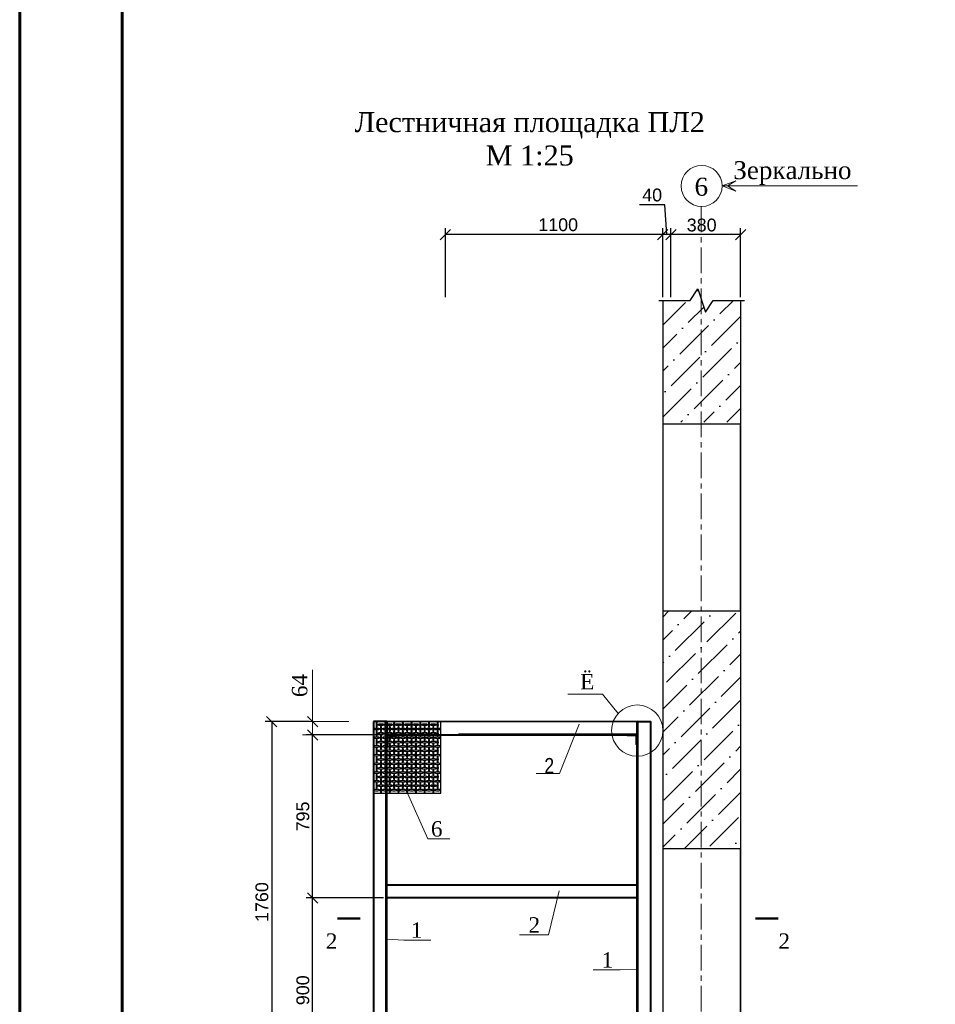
# Model space of a CAD drawing. Header units: millimetres. Extents: x 2063114 to 14983986, y -126020516 to 213791.
# Tile 57 of 256: x 2320392 to 2338257, y -1600906 to -1581703. Entities that reach past the tile are written whole.
import ezdxf
from ezdxf.enums import TextEntityAlignment as Align

# ---------------------------------------------------------------- set-up
doc = ezdxf.new("R2010")
doc.units = ezdxf.units.MM
doc.linetypes.add('CENTERX2', pattern=[4, 2.5, -0.5, 0.5, -0.5])
doc.layers.get('Defpoints').update_dxf_attribs({"color": 6, "lineweight": 35})
doc.layers.add('_print', color=6, linetype='Continuous', lineweight=60, plot=False)
for name, color, linetype, lineweight in [('АСО-оси', 24, 'CENTERX2', 20), ('Текст', 7, 'Continuous', 15), ('Фундаменты', 252, 'Continuous', 25)]:
    doc.layers.add(name, color=color, linetype=linetype, lineweight=lineweight)
doc.styles.add('Arial', font='ARIALN.TTF', dxfattribs={"height": 300})
doc.styles.add('seviyorum', font='times.ttf')
doc.styles.get("Standard").update_dxf_attribs({"font": 'arial.ttf'})
doc.styles.add('TIMES', font='times.ttf')
doc.styles.add('Times New Roman', font='times.ttf')
doc.dimstyles.new('100$0', dxfattribs={"dimtxt": 300, "dimasz": 200, "dimexe": 200, "dimexo": 200, "dimgap": 100, "dimtad": 1, "dimtxsty": 'seviyorum', "dimblk": 'OBLIQUE', "dimcen": -200, "dimclrd": 256, "dimclre": 256, "dimclrt": 256, "dimadec": 0, "dimazin": 0, "dimtfac": 1, "dimtmove": 0, "dimatfit": 1, "dimldrblk": 'OPEN90', "dimfxl": 1, "dimlwd": -1, "dimlwe": -1, "dimarcsym": 0})
doc.dimstyles.new('25', dxfattribs={"dimscale": 100, "dimtxt": 2.5, "dimasz": 2, "dimexe": 1.25, "dimexo": 0.625, "dimtad": 1, "dimdec": 0, "dimlfac": 0.25, "dimtxsty": 'Standard', "dimblk": 'OBLIQUE', "dimcen": 2, "dimdle": 0.008, "dimclrd": 256, "dimclre": 256, "dimclrt": 256, "dimadec": 0, "dimazin": 0, "dimtfac": 1, "dimtdec": 0, "dimtmove": 1, "dimatfit": 2, "dimfxl": 1.25, "dimarcsym": 0})

# ---------------------------------------------------------------- blocks, each defined once
blk = doc.blocks.new('_Oblique')
at = {"color": 0, "linetype": 'ByBlock', "lineweight": -2}
blk.add_line((-0.5, -0.5), (0.5, 0.5), dxfattribs=at)
blk = doc.blocks.new('*D853')
at = {"layer": 'Defpoints', "color": 0, "linetype": 'Continuous', "lineweight": 30, "transparency": 16777216}
for p in [(2326108, -1595392), (2325309, -1602432), (2326108, -1602432)]:
    blk.add_point(p, dxfattribs=at)
at = {"layer": 'Текст', "linetype": 'Continuous', "lineweight": -2, "transparency": 16777216}
for p, q in [((2326046, -1595392), (2325184, -1595392)), ((2325309, -1595391), (2325309, -1602433)), ((2326046, -1602432), (2325184, -1602432))]:
    blk.add_line(p, q, dxfattribs=at)
at = {"layer": 'Текст', "linetype": 'Continuous', "lineweight": -2, "transparency": 16777216, "xscale": 200, "yscale": 200, "zscale": 200}
for p, rotation in [((2325309, -1595392), 90), ((2325309, -1602432), 270)]:
    blk.add_blockref('_Oblique', p, dxfattribs=dict(at, rotation=rotation))
at = {"layer": 'Текст', "linetype": 'Continuous', "transparency": 16777216, "insert": (2325119, -1598912), "char_height": 250, "attachment_point": 5, "rotation": 90}
blk.add_mtext('1760', dxfattribs=at)
blk = doc.blocks.new('*D854')
at = {"layer": 'Defpoints', "color": 0, "linetype": 'Continuous', "lineweight": 30, "transparency": 16777216}
for p in [(2328698, -1585893), (2328698, -1587180), (2333098, -1587180)]:
    blk.add_point(p, dxfattribs=at)
at = {"layer": 'Текст', "linetype": 'Continuous', "lineweight": -2, "transparency": 16777216}
for p, q in [((2328698, -1587117), (2328698, -1585768)), ((2333098, -1587117), (2333098, -1585768)), ((2333098, -1585893), (2328697, -1585893))]:
    blk.add_line(p, q, dxfattribs=at)
at = {"layer": 'Текст', "linetype": 'Continuous', "lineweight": -2, "transparency": 16777216, "xscale": 200, "yscale": 200, "zscale": 200, "rotation": 180}
blk.add_blockref('_Oblique', (2328698, -1585893), dxfattribs=at)
at = {"layer": 'Текст', "linetype": 'Continuous', "lineweight": -2, "transparency": 16777216, "xscale": 200, "yscale": 200, "zscale": 200}
blk.add_blockref('_Oblique', (2333098, -1585893), dxfattribs=at)
at = {"layer": 'Текст', "linetype": 'Continuous', "transparency": 16777216, "insert": (2330898, -1585703), "char_height": 250, "attachment_point": 5}
blk.add_mtext('1100', dxfattribs=at)
blk = doc.blocks.new('*D858')
at = {"layer": 'Defpoints', "color": 0, "linetype": 'Continuous', "lineweight": 30, "transparency": 16777216}
for p in [(2326108, -1598832), (2327554, -1598832), (2327554, -1602432)]:
    blk.add_point(p, dxfattribs=at)
at = {"layer": 'Текст', "linetype": 'Continuous', "lineweight": -2, "transparency": 16777216}
for p, q in [((2327491, -1598832), (2325983, -1598832)), ((2326108, -1602433), (2326108, -1598831)), ((2327491, -1602432), (2325983, -1602432))]:
    blk.add_line(p, q, dxfattribs=at)
at = {"layer": 'Текст', "linetype": 'Continuous', "lineweight": -2, "transparency": 16777216, "xscale": 200, "yscale": 200, "zscale": 200}
for p, rotation in [((2326108, -1598832), 90), ((2326108, -1602432), 270)]:
    blk.add_blockref('_Oblique', p, dxfattribs=dict(at, rotation=rotation))
at = {"layer": 'Текст', "linetype": 'Continuous', "transparency": 16777216, "insert": (2325918, -1600632), "char_height": 250, "attachment_point": 5, "rotation": 90}
blk.add_mtext('900', dxfattribs=at)
blk = doc.blocks.new('*D859')
at = {"layer": 'Defpoints', "color": 0, "linetype": 'Continuous', "lineweight": 30, "transparency": 16777216}
for p in [(2326108, -1595392), (2327016, -1595392), (2327016, -1595652)]:
    blk.add_point(p, dxfattribs=at)
at = {"layer": 'Текст', "linetype": 'Continuous', "transparency": 16777216}
for p, q in [((2326108, -1595392), (2326108, -1594383)), ((2326816, -1595392), (2325908, -1595392)), ((2326108, -1595652), (2326108, -1595392)), ((2326816, -1595652), (2325908, -1595652)), ((2326108, -1595652), (2326108, -1595852))]:
    blk.add_line(p, q, dxfattribs=at)
at = {"layer": 'Текст', "linetype": 'Continuous', "transparency": 16777216, "xscale": 200, "yscale": 200, "zscale": 200}
for p, rotation in [((2326108, -1595392), 270), ((2326108, -1595652), 90)]:
    blk.add_blockref('_Oblique', p, dxfattribs=dict(at, rotation=rotation))
at = {"layer": 'Текст', "linetype": 'Continuous', "transparency": 16777216, "insert": (2325856, -1594688), "char_height": 300, "attachment_point": 5, "rotation": 90, "style": 'TIMES'}
blk.add_mtext('64', dxfattribs=at)
blk = doc.blocks.new('_Open90')
at = {"color": 0, "linetype": 'ByBlock', "lineweight": -2}
for p, q in [((0, 0), (-1, 0)), ((-0.5, 0.5), (0, 0)), ((0, 0), (-0.5, -0.5))]:
    blk.add_line(p, q, dxfattribs=at)
blk = doc.blocks.new('*D860')
at = {"layer": 'Defpoints', "color": 0, "linetype": 'Continuous', "lineweight": 30, "transparency": 16777216}
for p in [(2332938, -1585893), (2332938, -1587180), (2334458, -1587180)]:
    blk.add_point(p, dxfattribs=at)
at = {"layer": 'Текст', "linetype": 'Continuous', "lineweight": -2, "transparency": 16777216}
for p, q in [((2332938, -1587117), (2332938, -1585768)), ((2334458, -1587117), (2334458, -1585768)), ((2334458, -1585893), (2332937, -1585893))]:
    blk.add_line(p, q, dxfattribs=at)
at = {"layer": 'Текст', "linetype": 'Continuous', "lineweight": -2, "transparency": 16777216, "xscale": 200, "yscale": 200, "zscale": 200, "rotation": 180}
blk.add_blockref('_Oblique', (2332938, -1585893), dxfattribs=at)
at = {"layer": 'Текст', "linetype": 'Continuous', "lineweight": -2, "transparency": 16777216, "xscale": 200, "yscale": 200, "zscale": 200}
blk.add_blockref('_Oblique', (2334458, -1585893), dxfattribs=at)
at = {"layer": 'Текст', "linetype": 'Continuous', "transparency": 16777216, "insert": (2333698, -1585709), "char_height": 250, "attachment_point": 5}
blk.add_mtext('380', dxfattribs=at)
blk = doc.blocks.new('*D1070')
at = {"layer": 'Defpoints', "color": 0, "lineweight": 30, "transparency": 16777216}
for p in [(2332938, -1585893), (2332938, -1587180), (2333098, -1587180)]:
    blk.add_point(p, dxfattribs=at)
at = {"layer": 'Текст', "lineweight": -2, "transparency": 16777216}
for p, q in [((2332978, -1585313), (2332486, -1585313)), ((2333018, -1585893), (2332978, -1585313)), ((2332938, -1587117), (2332938, -1585768)), ((2333098, -1587117), (2333098, -1585768)), ((2333098, -1585893), (2332937, -1585893))]:
    blk.add_line(p, q, dxfattribs=at)
at = {"layer": 'Текст', "lineweight": -2, "transparency": 16777216, "xscale": 200, "yscale": 200, "zscale": 200, "rotation": 180}
blk.add_blockref('_Oblique', (2332938, -1585893), dxfattribs=at)
at = {"layer": 'Текст', "lineweight": -2, "transparency": 16777216, "xscale": 200, "yscale": 200, "zscale": 200}
blk.add_blockref('_Oblique', (2333098, -1585893), dxfattribs=at)
at = {"layer": 'Текст', "transparency": 16777216, "insert": (2332732, -1585123), "char_height": 250, "attachment_point": 5}
blk.add_mtext('40', dxfattribs=at)
blk = doc.blocks.new('*D890')
at = {"layer": 'Defpoints', "color": 0, "lineweight": 30, "transparency": 16777216}
for p in [(2326108, -1595652), (2327554, -1595652), (2327554, -1598832)]:
    blk.add_point(p, dxfattribs=at)
at = {"layer": 'Текст', "lineweight": -2, "transparency": 16777216}
for p, q in [((2327491, -1595652), (2325983, -1595652)), ((2326108, -1598833), (2326108, -1595651)), ((2327491, -1598832), (2325983, -1598832))]:
    blk.add_line(p, q, dxfattribs=at)
at = {"layer": 'Текст', "lineweight": -2, "transparency": 16777216, "xscale": 200, "yscale": 200, "zscale": 200}
for p, rotation in [((2326108, -1595652), 90), ((2326108, -1598832), 270)]:
    blk.add_blockref('_Oblique', p, dxfattribs=dict(at, rotation=rotation))
at = {"layer": 'Текст', "transparency": 16777216, "insert": (2325918, -1597242), "char_height": 250, "attachment_point": 5, "rotation": 90}
blk.add_mtext('795', dxfattribs=at)
blk = doc.blocks.new('*U1590')
at = {"color": 0, "ltscale": 25}
blk.add_lwpolyline([(-59400, 42000), (0, 42000), (0, 0), (-59400, 0)], close=True, dxfattribs=at)
at = {"color": 0, "lineweight": 60, "ltscale": 25}
blk.add_lwpolyline([(-57400, 41500), (-500, 41500), (-500, 500), (-57400, 500)], close=True, dxfattribs=at)

msp = doc.modelspace()

# ---------------------------------------------------------------- hatches: boundary and pattern name
h = msp.add_hatch()
h.set_pattern_fill('ANSI36', color=253, scale=100)
h.set_pattern_definition([(45, (2582471.08, -1843715.67), (168.3798, 617.3926), [793.75, -158.75, 0, -158.75])])
h.paths.add_polyline_path([(2334457.59985, -1589551.97727), (2332937.59985, -1589551.97727), (2332937.59985, -1587179.50994), (2333472.59985, -1587179.50994), (2333622.59985, -1586954.50994), (2333772.59985, -1587404.50994), (2333922.59985, -1587179.50994), (2334457.59985, -1587179.50994)])
h = msp.add_hatch()
h.set_pattern_fill('ANSI36', color=253, scale=100)
h.set_pattern_definition([(45, (2691550.86, -1635707.9), (168.3798, 617.3926), [793.75, -158.75, 0, -158.75])])
h.paths.add_polyline_path([(2334457.59985, -1597871.97937), (2333687.70462, -1597871.97937), (2333687.70462, -1593231.97937), (2334457.59985, -1593231.97937)])
h.paths.add_polyline_path([(2333687.70462, -1597871.97937), (2332937.59985, -1597871.97937), (2332937.59985, -1593231.97937), (2333687.70462, -1593231.97937)])

# ---------------------------------------------------------------- linework, layer by layer
at = {"color": 0, "lineweight": 0}
for p, q in [((2334097.59985, -1584945.40797), (2334366.45383, -1584846.93838)), ((2334097.59985, -1584945.40797), (2336736.92531, -1584945.40797)), ((2334097.59985, -1584945.40797), (2334366.45383, -1585043.87757)), ((2334366.45383, -1584846.93838), (2334205.01362, -1584945.40797)), ((2334366.45383, -1585043.87757), (2334205.01362, -1584945.40797))]:
    msp.add_line(p, q, dxfattribs=at)
for p, q in [((2332937.59985, -1587179.50994), (2332937.59985, -1603376.46986)), ((2334457.59985, -1587179.50994), (2334457.59985, -1603376.46986)), ((2328953.59987, -1595627.97681), (2332441.59986, -1595627.97731))]:
    msp.add_line(p, q)
for points in [[(2332862.59985, -1587179.50994), (2333472.59985, -1587179.50994), (2333622.59985, -1586954.50994), (2333772.59985, -1587404.50994), (2333922.59985, -1587179.50994), (2334532.59985, -1587179.50994)], [(2332461.56146, -1602431.97698), (2332461.56148, -1595391.97729)]]:
    msp.add_lwpolyline(points)
for points in [[(2332937.59985, -1593231.97937), (2334457.59985, -1593231.97937), (2334457.59985, -1589591.97937), (2332937.59985, -1589591.97937)], [(2328609.07643, -1595391.977), (2327297.59987, -1595391.977), (2327297.59987, -1596789.079), (2328609.07643, -1596789.079)], [(2332937.59985, -1601511.97937), (2334457.59985, -1601511.97937), (2334457.59985, -1597871.97937), (2332937.59985, -1597871.97937)]]:
    msp.add_lwpolyline(points, close=True)
at = {"lineweight": 40}
for points in [[(2327297.59987, -1595391.977), (2327297.59985, -1602431.97698), (2327553.60014, -1602431.97696), (2327553.59987, -1595391.97698)], [(2327553.59986, -1595653.00183), (2332441.59987, -1595647.97731), (2332441.59987, -1595391.97729), (2327553.59989, -1595397.00181)], [(2332697.59985, -1602431.97698), (2332441.59985, -1602431.97698), (2332441.59987, -1595391.97729), (2332697.59987, -1595391.97729)], [(2327553.59998, -1598575.97776), (2332441.59996, -1598575.9772), (2332441.59996, -1598831.97723), (2327553.60001, -1598831.97777)]]:
    msp.add_lwpolyline(points, close=True, dxfattribs=at)
at = {"color": 0}
msp.add_lwpolyline([(2327533.63824, -1602431.97696), (2327533.59987, -1595391.97699)], dxfattribs=at)
at = {"lineweight": 30}
for points in [[(2327553.59987, -1595847.97683), (2327558.59987, -1595847.97683, 0.4142135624), (2327573.59987, -1595832.97683), (2327573.59987, -1595667.97683), (2327738.59987, -1595667.97683, 0.4142135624), (2327753.59987, -1595652.97683), (2327753.59987, -1595647.97683), (2327553.59987, -1595647.97683)], [(2332441.59986, -1595847.97731), (2332436.59986, -1595847.97731, -0.4142135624), (2332421.59986, -1595832.97731), (2332421.59986, -1595667.97731), (2332256.59986, -1595667.97731, -0.4142135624), (2332241.59986, -1595652.97731), (2332241.59986, -1595647.97731), (2332441.59986, -1595647.97731)]]:
    msp.add_lwpolyline(points, format="xyb", close=True, dxfattribs=at)
for points in [[(2327041.37563, -1599229.35154, 45, 45, 0), (2326591.37563, -1599229.35154, 45, 45, 0), (2326741.37563, -1599229.35154, 0, 60, 0), (2326741.37563, -1599529.35154, 0, 0, 0), (2326741.37563, -1599979.35154, 0, 0, 0)], [(2334745.69011, -1599229.35154, 45, 45, 0), (2335195.69011, -1599229.35154, 45, 45, 0), (2335045.69011, -1599229.35154, 0, 60, 0), (2335045.69011, -1599529.35154, 0, 0, 0), (2335045.69011, -1599979.35154, 0, 0, 0)]]:
    msp.add_lwpolyline(points, format="xyseb")
at = {"color": 0, "linetype": 'ByBlock', "lineweight": 13}
msp.add_circle((2333697.59985, -1584945.40797), 400, dxfattribs=at)
at = {"linetype": 'Continuous', "extrusion": (0, 0, -1)}
for centre, major_axis in [((2327357.74033, -1595452.06219), (0, 60)), ((2327527.74033, -1595452.06219), (0, 60)), ((2327697.74033, -1595452.06219), (0, 60)), ((2327867.74033, -1595452.06219), (0, 60)), ((2328037.74033, -1595452.06219), (0, 60)), ((2328207.74033, -1595452.06219), (0, 60)), ((2328377.74033, -1595452.06219), (0, 60)), ((2328547.76696, -1595451.977), (0, 60)), ((2327357.85417, -1595536.29256), (60, 0)), ((2327357.74033, -1595622.06219), (0, 60)), ((2327442.74033, -1595452.06219), (60, 0)), ((2327442.85417, -1595536.29256), (0, 60)), ((2327527.85417, -1595536.29256), (60, 0)), ((2327527.74033, -1595622.06219), (0, 60)), ((2327612.74033, -1595452.06219), (60, 0)), ((2327612.85417, -1595536.29256), (0, 60)), ((2327697.85417, -1595536.29256), (60, 0)), ((2327697.74033, -1595622.06219), (0, 60)), ((2327782.74033, -1595452.06219), (60, 0)), ((2327782.85417, -1595536.29256), (0, 60)), ((2327867.85417, -1595536.29256), (60, 0)), ((2327867.74033, -1595622.06219), (0, 60)), ((2327952.74033, -1595452.06219), (60, 0)), ((2327952.85417, -1595536.29256), (0, 60)), ((2328037.85417, -1595536.29256), (60, 0)), ((2328037.74033, -1595622.06219), (0, 60)), ((2328122.74033, -1595452.06219), (60, 0)), ((2328122.85417, -1595536.29256), (0, 60)), ((2328207.85417, -1595536.29256), (60, 0)), ((2328207.74033, -1595622.06219), (0, 60)), ((2328292.74033, -1595452.06219), (60, 0)), ((2328292.85417, -1595536.29256), (0, 60)), ((2328377.85417, -1595536.29256), (60, 0)), ((2328377.74033, -1595622.06219), (0, 60)), ((2328462.74033, -1595452.06219), (60, 0)), ((2328462.85417, -1595536.29256), (0, 60)), ((2328547.88079, -1595536.20738), (60, 0)), ((2328547.76696, -1595621.977), (0, 60)), ((2327357.85417, -1595706.29256), (60, 0)), ((2327357.74033, -1595792.06219), (0, 60)), ((2327442.74033, -1595622.06219), (60, 0)), ((2327442.85417, -1595706.29256), (0, 60)), ((2327527.85417, -1595706.29256), (60, 0)), ((2327527.74033, -1595792.06219), (0, 60)), ((2327612.74033, -1595622.06219), (60, 0)), ((2327612.85417, -1595706.29256), (0, 60)), ((2327697.85417, -1595706.29256), (60, 0)), ((2327697.74033, -1595792.06219), (0, 60)), ((2327782.74033, -1595622.06219), (60, 0)), ((2327782.85417, -1595706.29256), (0, 60)), ((2327867.85417, -1595706.29256), (60, 0)), ((2327867.74033, -1595792.06219), (0, 60)), ((2327952.74033, -1595622.06219), (60, 0)), ((2327952.85417, -1595706.29256), (0, 60)), ((2328037.85417, -1595706.29256), (60, 0)), ((2328037.74033, -1595792.06219), (0, 60)), ((2328122.74033, -1595622.06219), (60, 0)), ((2328122.85417, -1595706.29256), (0, 60)), ((2328207.85417, -1595706.29256), (60, 0)), ((2328207.74033, -1595792.06219), (0, 60)), ((2328292.74033, -1595622.06219), (60, 0)), ((2328292.85417, -1595706.29256), (0, 60)), ((2328377.85417, -1595706.29256), (60, 0)), ((2328377.74033, -1595792.06219), (0, 60)), ((2328462.74033, -1595622.06219), (60, 0)), ((2328462.85417, -1595706.29256), (0, 60)), ((2328547.88079, -1595706.20738), (60, 0)), ((2328547.76696, -1595791.977), (0, 60)), ((2327357.85417, -1595876.29256), (60, 0)), ((2327357.74033, -1595962.06219), (0, 60)), ((2327442.74033, -1595792.06219), (60, 0)), ((2327442.74033, -1595962.06219), (60, 0)), ((2327442.85417, -1595876.29256), (0, 60)), ((2327527.85417, -1595876.29256), (60, 0)), ((2327527.74033, -1595962.06219), (0, 60)), ((2327612.74033, -1595792.06219), (60, 0)), ((2327612.74033, -1595962.06219), (60, 0)), ((2327612.85417, -1595876.29256), (0, 60)), ((2327697.85417, -1595876.29256), (60, 0)), ((2327697.74033, -1595962.06219), (0, 60)), ((2327782.74033, -1595792.06219), (60, 0)), ((2327782.74033, -1595962.06219), (60, 0)), ((2327782.85417, -1595876.29256), (0, 60)), ((2327867.85417, -1595876.29256), (60, 0)), ((2327867.74033, -1595962.06219), (0, 60)), ((2327952.74033, -1595792.06219), (60, 0)), ((2327952.74033, -1595962.06219), (60, 0)), ((2327952.85417, -1595876.29256), (0, 60)), ((2328037.85417, -1595876.29256), (60, 0)), ((2328037.74033, -1595962.06219), (0, 60)), ((2328122.74033, -1595792.06219), (60, 0)), ((2328122.74033, -1595962.06219), (60, 0)), ((2328122.85417, -1595876.29256), (0, 60)), ((2328207.85417, -1595876.29256), (60, 0)), ((2328207.74033, -1595962.06219), (0, 60)), ((2328292.74033, -1595792.06219), (60, 0)), ((2328292.74033, -1595962.06219), (60, 0)), ((2328292.85417, -1595876.29256), (0, 60)), ((2328377.85417, -1595876.29256), (60, 0)), ((2328377.74033, -1595962.06219), (0, 60)), ((2328462.74033, -1595792.06219), (60, 0)), ((2328462.74033, -1595962.06219), (60, 0)), ((2328462.85417, -1595876.29256), (0, 60)), ((2328547.88079, -1595876.20738), (60, 0)), ((2328547.76696, -1595961.977), (0, 60)), ((2327357.85417, -1596046.29256), (60, 0)), ((2327357.74033, -1596132.06219), (0, 60)), ((2327442.74033, -1596132.06219), (60, 0)), ((2327442.85417, -1596046.29256), (0, 60)), ((2327442.85417, -1596216.29256), (0, 60)), ((2327527.85417, -1596046.29256), (60, 0)), ((2327527.74033, -1596132.06219), (0, 60)), ((2327612.74033, -1596132.06219), (60, 0)), ((2327612.85417, -1596046.29256), (0, 60)), ((2327612.85417, -1596216.29256), (0, 60)), ((2327697.85417, -1596046.29256), (60, 0)), ((2327697.74033, -1596132.06219), (0, 60)), ((2327782.74033, -1596132.06219), (60, 0)), ((2327782.85417, -1596046.29256), (0, 60)), ((2327782.85417, -1596216.29256), (0, 60)), ((2327867.85417, -1596046.29256), (60, 0)), ((2327867.74033, -1596132.06219), (0, 60)), ((2327952.74033, -1596132.06219), (60, 0)), ((2327952.85417, -1596046.29256), (0, 60)), ((2327952.85417, -1596216.29256), (0, 60)), ((2328037.85417, -1596046.29256), (60, 0)), ((2328037.74033, -1596132.06219), (0, 60)), ((2328122.74033, -1596132.06219), (60, 0)), ((2328122.85417, -1596046.29256), (0, 60)), ((2328122.85417, -1596216.29256), (0, 60)), ((2328207.85417, -1596046.29256), (60, 0)), ((2328207.74033, -1596132.06219), (0, 60)), ((2328292.74033, -1596132.06219), (60, 0)), ((2328292.85417, -1596046.29256), (0, 60)), ((2328292.85417, -1596216.29256), (0, 60)), ((2328377.85417, -1596046.29256), (60, 0)), ((2328377.74033, -1596132.06219), (0, 60)), ((2328462.74033, -1596132.06219), (60, 0)), ((2328462.85417, -1596046.29256), (0, 60)), ((2328462.85417, -1596216.29256), (0, 60)), ((2328547.88079, -1596046.20738), (60, 0)), ((2328547.76696, -1596131.977), (0, 60)), ((2327357.85417, -1596216.29256), (60, 0)), ((2327357.74033, -1596302.06219), (0, 60)), ((2327442.74033, -1596302.06219), (60, 0)), ((2327442.85417, -1596386.29256), (0, 60)), ((2327527.85417, -1596216.29256), (60, 0)), ((2327527.74033, -1596302.06219), (0, 60)), ((2327612.74033, -1596302.06219), (60, 0)), ((2327612.85417, -1596386.29256), (0, 60)), ((2327697.85417, -1596216.29256), (60, 0)), ((2327697.74033, -1596302.06219), (0, 60)), ((2327782.74033, -1596302.06219), (60, 0)), ((2327782.85417, -1596386.29256), (0, 60)), ((2327867.85417, -1596216.29256), (60, 0)), ((2327867.74033, -1596302.06219), (0, 60)), ((2327952.74033, -1596302.06219), (60, 0)), ((2327952.85417, -1596386.29256), (0, 60)), ((2328037.85417, -1596216.29256), (60, 0)), ((2328037.74033, -1596302.06219), (0, 60)), ((2328122.74033, -1596302.06219), (60, 0)), ((2328122.85417, -1596386.29256), (0, 60)), ((2328207.85417, -1596216.29256), (60, 0)), ((2328207.74033, -1596302.06219), (0, 60)), ((2328292.74033, -1596302.06219), (60, 0)), ((2328292.85417, -1596386.29256), (0, 60)), ((2328377.85417, -1596216.29256), (60, 0)), ((2328377.74033, -1596302.06219), (0, 60)), ((2328462.74033, -1596302.06219), (60, 0)), ((2328462.85417, -1596386.29256), (0, 60)), ((2328547.88079, -1596216.20738), (60, 0)), ((2328547.76696, -1596301.977), (0, 60)), ((2327357.85417, -1596386.29256), (60, 0)), ((2327357.74033, -1596472.06219), (0, 60)), ((2327442.74033, -1596472.06219), (60, 0)), ((2327442.59987, -1596557.91701), (0, 60)), ((2327527.85417, -1596386.29256), (60, 0)), ((2327527.74033, -1596472.06219), (0, 60)), ((2327612.74033, -1596472.06219), (60, 0)), ((2327612.59987, -1596557.91701), (0, 60)), ((2327697.85417, -1596386.29256), (60, 0)), ((2327697.74033, -1596472.06219), (0, 60)), ((2327782.74033, -1596472.06219), (60, 0)), ((2327782.59987, -1596557.91701), (0, 60)), ((2327867.85417, -1596386.29256), (60, 0)), ((2327867.74033, -1596472.06219), (0, 60)), ((2327952.74033, -1596472.06219), (60, 0)), ((2327952.59987, -1596557.91701), (0, 60)), ((2328037.85417, -1596386.29256), (60, 0)), ((2328037.74033, -1596472.06219), (0, 60)), ((2328122.74033, -1596472.06219), (60, 0)), ((2328122.59987, -1596557.91701), (0, 60)), ((2328207.85417, -1596386.29256), (60, 0)), ((2328207.74033, -1596472.06219), (0, 60)), ((2328292.74033, -1596472.06219), (60, 0)), ((2328292.59987, -1596557.91701), (0, 60)), ((2328377.85417, -1596386.29256), (60, 0)), ((2328377.74033, -1596472.06219), (0, 60)), ((2328462.74033, -1596472.06219), (60, 0)), ((2328462.85417, -1596556.29256), (0, 60)), ((2328547.88079, -1596386.20738), (60, 0)), ((2328547.76696, -1596471.977), (0, 60)), ((2327357.59987, -1596557.91701), (60, 0)), ((2327357.59987, -1596727.91701), (60, 0)), ((2327357.71371, -1596642.14738), (0, 60)), ((2327442.71371, -1596642.14738), (60, 0)), ((2327442.59987, -1596727.91701), (0, 60)), ((2327527.59987, -1596557.91701), (60, 0)), ((2327527.59987, -1596727.91701), (60, 0)), ((2327527.71371, -1596642.14738), (0, 60)), ((2327612.71371, -1596642.14738), (60, 0)), ((2327612.59987, -1596727.91701), (0, 60)), ((2327697.59987, -1596557.91701), (60, 0)), ((2327697.59987, -1596727.91701), (60, 0)), ((2327697.71371, -1596642.14738), (0, 60)), ((2327782.71371, -1596642.14738), (60, 0)), ((2327782.59987, -1596727.91701), (0, 60)), ((2327867.59987, -1596557.91701), (60, 0)), ((2327867.59987, -1596727.91701), (60, 0)), ((2327867.71371, -1596642.14738), (0, 60)), ((2327952.71371, -1596642.14738), (60, 0)), ((2327952.59987, -1596727.91701), (0, 60)), ((2328037.59987, -1596557.91701), (60, 0)), ((2328037.59987, -1596727.91701), (60, 0)), ((2328037.71371, -1596642.14738), (0, 60)), ((2328122.71371, -1596642.14738), (60, 0)), ((2328122.59987, -1596727.91701), (0, 60)), ((2328207.59987, -1596557.91701), (60, 0)), ((2328207.59987, -1596727.91701), (60, 0)), ((2328207.71371, -1596642.14738), (0, 60)), ((2328292.71371, -1596642.14738), (60, 0)), ((2328292.59987, -1596727.91701), (0, 60)), ((2328377.59987, -1596557.91701), (60, 0)), ((2328377.59987, -1596727.91701), (60, 0)), ((2328377.71371, -1596642.14738), (0, 60)), ((2328462.74033, -1596642.06219), (60, 0)), ((2328462.85417, -1596726.29256), (0, 60)), ((2328547.6265, -1596557.83182), (60, 0)), ((2328547.6265, -1596727.83182), (60, 0)), ((2328547.74033, -1596642.06219), (0, 60))]:
    msp.add_ellipse(centre, major_axis=major_axis, ratio=0.2083333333, dxfattribs=at)
at = {"layer": '_print', "ltscale": 100}
msp.add_lwpolyline([(2379792.08613, -1621001.43901), (2320392.08613, -1621001.43901), (2320392.08613, -1579001.43901), (2379792.08613, -1579001.43901)], close=True, dxfattribs=at)
at = {"layer": 'АСО-оси', "color": 1, "lineweight": 15, "ltscale": 200}
msp.add_line((2333687.70462, -1585345.28556), (2333687.70462, -1604042.34187), dxfattribs=at)
at = {"layer": 'Фундаменты', "color": 7, "linetype": 'Continuous', "lineweight": 20}
for points in [[(2332066.14898, -1595236.64593), (2331765.56511, -1594855.87128), (2331088.43467, -1594856.42815)], [(2331308.45926, -1595444.46795), (2330924.94413, -1596406.18653), (2330467.63628, -1596406.18653)], [(2327955.85657, -1596785.84485), (2328357.37947, -1597681.3571), (2328787.1264, -1597681.3571)], [(2330914.92388, -1598693.26801), (2330710.00324, -1599552.51192), (2330142.35057, -1599552.5117)], [(2327553.59994, -1599637.76431), (2327886.44566, -1599653.42432), (2328415.6709, -1599653.42432)], [(2332441.59978, -1600219.67202), (2332108.75407, -1600235.33203), (2331579.52883, -1600235.33202)]]:
    msp.add_lwpolyline(points, dxfattribs=at)
msp.add_circle((2332441.59987, -1595568.26048), 500, dxfattribs=at)

# ---------------------------------------------------------------- block references
msp.add_blockref('*U1590', (2379792.08613, -1621001.43901))

# ---------------------------------------------------------------- texts
at = {"color": 0, "style": 'Times New Roman'}
msp.add_text('Зеркально', height=350, dxfattribs=at).set_placement((2336622.00187, -1584812.31192), align=Align.RIGHT)
at = {"color": 0, "linetype": 'Continuous', "ltscale": 100, "style": 'TIMES'}
msp.add_text('6', height=350, dxfattribs=at).set_placement((2333559.02682, -1585135.30166))
at = {"style": 'Times New Roman'}
msp.add_text('2', height=300, dxfattribs=at).set_placement((2326591.37563, -1599523.01488), align=Align.TOP_RIGHT)
msp.add_text('2', height=300, dxfattribs=at).set_placement((2335195.69011, -1599523.01488), align=Align.TOP_LEFT)
at = {"color": 0, "insert": (2330343.1479, -1584030.44643), "char_height": 390, "width": 8069.8342184, "attachment_point": 5, "style": 'TIMES'}
msp.add_mtext('Лестничная площадка ПЛ2\\PМ 1:25', dxfattribs=at)
at = {"layer": 'Фундаменты', "color": 7, "insert": (2331466.27575, -1594762.71403), "char_height": 300, "width": 778.6395097, "attachment_point": 8, "rotation": 0.038028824, "line_spacing_factor": 0.895441, "style": 'TIMES'}
msp.add_mtext('Ё ', dxfattribs=at)
at = {"layer": 'Фундаменты', "color": 7, "linetype": 'Continuous', "lineweight": 30, "char_height": 300, "attachment_point": 5}
for s, insert, style in [('2', (2330723.92643, -1596252.61043), 'Arial'), ('6', (2328528.72059, -1597486.66427), 'TIMES'), ('2', (2330432.57554, -1599357.81886), 'TIMES'), ('1', (2328135.87297, -1599458.73146), 'TIMES'), ('1', (2331859.32676, -1600040.63916), 'TIMES')]:
    msp.add_mtext(s, dxfattribs=dict(at, insert=insert, style=style))

# ---------------------------------------------------------------- dimensions: what is measured, and where the dimension line sits
at = {"layer": 'Текст'}
dim = msp.add_linear_dim(base=(2332937.59985, -1585892.85451), p1=(2333097.59985, -1587179.50989), p2=(2332937.59985, -1587179.50994), dimstyle='25', dxfattribs=at)
dim.commit()
dim.dimension.update_dxf_attribs({"geometry": '*D1070', "text_midpoint": (2332915.72734, -1585312.83038), "dimtype": 160})
at = {"layer": 'Текст', "color": 0, "linetype": 'Continuous'}
dim = msp.add_linear_dim(base=(2328697.59985, -1585892.85451), p1=(2333097.59985, -1587179.50989), p2=(2328697.59985, -1587179.50946), dimstyle='25', dxfattribs=at)
dim.commit()
dim.dimension.update_dxf_attribs({"geometry": '*D854', "text_midpoint": (2330897.59985, -1585702.71127)})
dim = msp.add_linear_dim(base=(2332937.59985, -1585892.85451), p1=(2334457.59985, -1587179.50994), p2=(2332937.59985, -1587179.50994), dimstyle='25', dxfattribs=at)
dim.commit()
dim.dimension.update_dxf_attribs({"geometry": '*D860', "text_midpoint": (2333697.59985, -1585899.47374), "dimtype": 160})
dim = msp.add_linear_dim(base=(2326108.24442, -1595391.97657), p1=(2327016.25567, -1595651.97657), p2=(2327016.25567, -1595391.97657), angle=270, text='64', dimstyle='100$0', override={"dimtxsty": 'TIMES'}, dxfattribs=at)
dim.commit()
dim.dimension.update_dxf_attribs({"geometry": '*D859', "text_midpoint": (2325855.64889, -1594687.68674)})
for base, p1, p2, picture, middle in [((2325309.45107, -1602431.97696), (2326108.24442, -1595391.97657), (2326108.2444, -1602431.97696), '*D853', (2325119.30782, -1598911.97676)), ((2326108.2444, -1598831.97772), (2327553.60016, -1602431.97696), (2327553.6001, -1598831.97772), '*D858', (2325918.10115, -1600631.97734))]:
    dim = msp.add_linear_dim(base=base, p1=p1, p2=p2, angle=270, dimstyle='25', dxfattribs=at)
    dim.commit()
    dim.dimension.update_dxf_attribs({"geometry": picture, "text_midpoint": middle})
at = {"layer": 'Текст'}
dim = msp.add_linear_dim(base=(2326108.24442, -1595651.97681), p1=(2327553.59997, -1598831.97772), p2=(2327553.60061, -1595651.97681), angle=270, dimstyle='25', dxfattribs=at)
dim.commit()
dim.dimension.update_dxf_attribs({"geometry": '*D890', "text_midpoint": (2325918.10117, -1597241.97727)})

doc.saveas('drawing.dxf')
